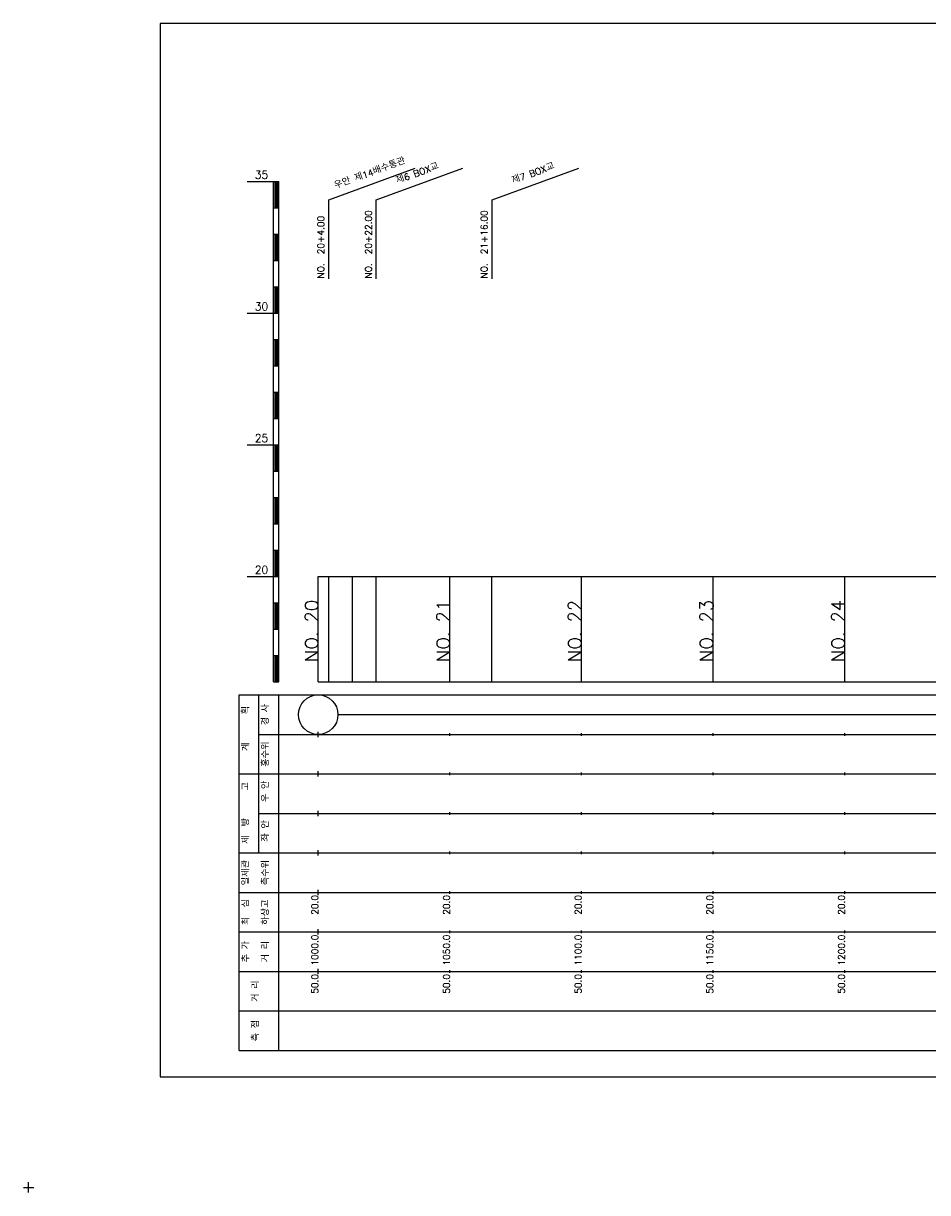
# Model space of a CAD drawing. Extents: x -2 to 685, y -2 to 1934.
# Tile 5 of 8: x -2 to 342, y 964 to 1408. Entities that reach past the tile are written whole.
import ezdxf
from ezdxf.enums import TextEntityAlignment as Align

# ---------------------------------------------------------------- set-up
doc = ezdxf.new("R2010")
doc.units = 0
doc.header["$LTSCALE"] = 5
for name, color, linetype in [('BOX', 5, 'CONTINUOUS'), ('DT1', 3, 'CONTINUOUS'), ('LT1', 4, 'CONTINUOUS'), ('ST1', 7, 'CONTINUOUS')]:
    doc.layers.add(name, color=color, linetype=linetype)
doc.styles.add('GHS', font='ROMANS.shx', dxfattribs={"bigfont": 'GHS.shx'})

msp = doc.modelspace()

# ---------------------------------------------------------------- linework, layer by layer
at = {"layer": 'BOX'}
msp.add_lwpolyline([(50, 1008), (650, 1008), (650, 1408), (50, 1408), (50, 1008)], dxfattribs=at)
at = {"layer": 'DT1'}
for p, q in [((110, 1189.08), (110, 1191.08)), ((160, 1189.58), (160, 1190.58)), ((210, 1189.58), (210, 1190.58)), ((260, 1189.58), (260, 1190.58)), ((310, 1189.58), (310, 1190.58))]:
    msp.add_line(p, q, dxfattribs=at)
at = {"layer": 'LT1', "linetype": 'CONTINUOUS'}
for p, q in [((114, 1341), (146.89, 1352.97)), ((132.07, 1341), (164.96, 1352.97)), ((176.07, 1341), (208.96, 1352.97)), ((114, 1311), (114, 1341)), ((132.07, 1311), (132.07, 1341)), ((176.07, 1311), (176.07, 1341))]:
    msp.add_line(p, q, dxfattribs=at)
at = {"layer": 'LT1'}
for p, q in [((83, 1348), (93, 1348)), ((93, 1158), (93, 1348)), ((93, 1348), (95, 1348)), ((93.5, 1347.8), (93.5, 1338.2)), ((94, 1347.8), (94, 1338.2)), ((94.5, 1347.8), (94.5, 1338.2)), ((95, 1158), (95, 1348)), ((93, 1338), (95, 1338)), ((93, 1328), (95, 1328)), ((93.5, 1327.8), (93.5, 1318.2)), ((94, 1327.8), (94, 1318.2)), ((94.5, 1327.8), (94.5, 1318.2)), ((93, 1318), (95, 1318)), ((93, 1308), (95, 1308)), ((93.5, 1307.8), (93.5, 1298.2)), ((94, 1307.8), (94, 1298.2)), ((94.5, 1307.8), (94.5, 1298.2)), ((83, 1298), (93, 1298)), ((93, 1298), (95, 1298)), ((93, 1288), (95, 1288)), ((93.5, 1287.8), (93.5, 1278.2)), ((94, 1287.8), (94, 1278.2)), ((94.5, 1287.8), (94.5, 1278.2)), ((93, 1278), (95, 1278)), ((93, 1268), (95, 1268)), ((93.5, 1267.8), (93.5, 1258.2)), ((94, 1267.8), (94, 1258.2)), ((94.5, 1267.8), (94.5, 1258.2)), ((93, 1258), (95, 1258)), ((83, 1248), (93, 1248)), ((93, 1248), (95, 1248)), ((93.5, 1247.8), (93.5, 1238.2)), ((94, 1247.8), (94, 1238.2)), ((94.5, 1247.8), (94.5, 1238.2)), ((93, 1238), (95, 1238)), ((93, 1228), (95, 1228)), ((93.5, 1227.8), (93.5, 1218.2)), ((94, 1227.8), (94, 1218.2)), ((94.5, 1227.8), (94.5, 1218.2)), ((93, 1218), (95, 1218)), ((93, 1208), (95, 1208)), ((93.5, 1207.8), (93.5, 1198.2)), ((94, 1207.8), (94, 1198.2)), ((94.5, 1207.8), (94.5, 1198.2)), ((83, 1198), (93, 1198)), ((93, 1198), (95, 1198)), ((110, 1158), (110, 1198)), ((114, 1158), (114, 1198)), ((123, 1158), (123, 1198)), ((132, 1158), (132, 1198)), ((160, 1158), (160, 1198)), ((176, 1158), (176, 1198)), ((210, 1158), (210, 1198)), ((260, 1158), (260, 1198)), ((310, 1158), (310, 1198)), ((93, 1188), (95, 1188)), ((93.5, 1187.8), (93.5, 1178.2)), ((94, 1187.8), (94, 1178.2)), ((94.5, 1187.8), (94.5, 1178.2)), ((93, 1178), (95, 1178)), ((93, 1168), (95, 1168)), ((93.5, 1167.8), (93.5, 1158.2)), ((94, 1167.8), (94, 1158.2)), ((94.5, 1167.8), (94.5, 1158.2)), ((93, 1158), (95, 1158)), ((110, 1158), (610, 1158)), ((110, 1137), (110, 1139)), ((160, 1137.5), (160, 1138.5)), ((210, 1137.5), (210, 1138.5)), ((260, 1137.5), (260, 1138.5)), ((310, 1137.5), (310, 1138.5)), ((110, 1122), (110, 1124)), ((160, 1122.5), (160, 1123.5)), ((210, 1122.5), (210, 1123.5)), ((260, 1122.5), (260, 1123.5)), ((310, 1122.5), (310, 1123.5)), ((110, 1107), (110, 1109)), ((160, 1107.5), (160, 1108.5)), ((210, 1107.5), (210, 1108.5)), ((260, 1107.5), (260, 1108.5)), ((310, 1107.5), (310, 1108.5)), ((110, 1092), (110, 1094)), ((160, 1092.5), (160, 1093.5)), ((210, 1092.5), (210, 1093.5)), ((260, 1092.5), (260, 1093.5)), ((310, 1092.5), (310, 1093.5)), ((110, 1077), (110, 1079)), ((160, 1077.5), (160, 1078.5)), ((210, 1077.5), (210, 1078.5)), ((260, 1077.5), (260, 1078.5)), ((310, 1077.5), (310, 1078.5)), ((110, 1062), (110, 1064)), ((160, 1062.5), (160, 1063.5)), ((210, 1062.5), (210, 1063.5)), ((260, 1062.5), (260, 1063.5)), ((310, 1062.5), (310, 1063.5)), ((110, 1047), (110, 1049)), ((160, 1047.5), (160, 1048.5)), ((210, 1047.5), (210, 1048.5)), ((260, 1047.5), (260, 1048.5)), ((310, 1047.5), (310, 1048.5))]:
    msp.add_line(p, q, dxfattribs=at)
msp.add_lwpolyline([(110, 1198), (160, 1198), (210, 1198), (260, 1198), (310, 1198), (360, 1198), (410, 1198), (460, 1198), (510, 1198), (560, 1198), (610, 1198)], dxfattribs=at)
at = {"layer": 'ST1'}
for p, q in [((80, 1018), (80, 1153)), ((80, 1153), (623, 1153)), ((87.5, 1123), (87.5, 1153)), ((95, 1018), (95, 1153)), ((87.5, 1138), (623, 1138)), ((80, 1123), (623, 1123)), ((87.5, 1093), (87.5, 1123)), ((87.5, 1108), (623, 1108)), ((80, 1093), (623, 1093)), ((80, 1078), (623, 1078)), ((80, 1063), (623, 1063)), ((80, 1048), (623, 1048)), ((80, 1033), (623, 1033)), ((80, 1018), (623, 1018)), ((0, 964), (0, 968)), ((-2, 966), (2, 966))]:
    msp.add_line(p, q, dxfattribs=at)
at = {"layer": 'ST1', "linetype": 'CONTINUOUS'}
msp.add_line((117.5, 1145.5), (602.5, 1145.5), dxfattribs=at)
msp.add_circle((110, 1145.5), 7.5, dxfattribs=at)

# ---------------------------------------------------------------- texts
at = {"layer": 'DT1', "linetype": 'CONTINUOUS', "style": 'GHS'}
for s, rotation, p in [('우안 제14배수통관', 20, (130, 1349.99)), ('제6 BOX교', 20, (148.07, 1349.99)), ('제7 BOX교', 20, (192.07, 1349.99)), ('  획', 90, (83.75, 1145.5)), ('경 사', 90, (91.25, 1145.5)), ('   계', 90, (83.75, 1130.5)), ('홍수위', 90, (91.25, 1130.5)), (' 우 안', 90, (91.25, 1115.5)), ('   고', 90, (83.75, 1115.5)), (' 제  방', 90, (83.75, 1100.5)), (' 좌 안', 90, (91.25, 1100.5)), ('일제관', 90, (83.75, 1085.5)), ('측수위', 90, (91.25, 1085.5)), ('하상고', 90, (91.25, 1070.5)), ('최  심', 90, (83.75, 1070.5)), ('추 가', 90, (83.75, 1055.5)), ('거 리', 90, (91.25, 1055.5)), ('거 리', 90, (87.5, 1040.5)), ('측 점', 90, (87.5, 1025.5))]:
    msp.add_text(s, height=2.5, rotation=rotation, dxfattribs=at).set_placement(p, align=Align.CENTER)
at = {"layer": 'DT1', "style": 'GHS'}
for s, p in [('35', (91, 1349)), ('30', (91, 1299)), ('25', (91, 1249)), ('20', (91, 1199))]:
    msp.add_text(s, height=3, dxfattribs=at).set_placement(p, align=Align.RIGHT)
at = {"layer": 'DT1', "linetype": 'CONTINUOUS', "style": 'GHS'}
for s, p in [('NO.  20+22.00', (130.32, 1311.12)), ('NO.  21+16.00', (174.32, 1311.12)), ('NO.  20+4.00', (112.25, 1311.12))]:
    msp.add_text(s, height=2.5, rotation=90, dxfattribs=at).set_placement(p)
at = {"layer": 'DT1', "style": 'GHS'}
for s, height, p in [('NO. 20', 5, (110, 1189.08)), ('NO. 21', 5, (160, 1189.08)), ('NO. 22', 5, (210, 1189.08)), ('NO. 23', 5, (260, 1189.08)), ('NO. 24', 5, (310, 1189.08)), (' 20.0', 2.5, (110, 1077)), (' 20.0', 2.5, (160, 1077)), (' 20.0', 2.5, (210, 1077)), (' 20.0', 2.5, (260, 1077)), (' 20.0', 2.5, (310, 1077)), ('  1000.0', 2.5, (110, 1062)), ('  1050.0', 2.5, (160, 1062)), ('  1100.0', 2.5, (210, 1062)), ('  1150.0', 2.5, (260, 1062)), ('  1200.0', 2.5, (310, 1062)), ('  50.0', 2.5, (110, 1047)), ('  50.0', 2.5, (160, 1047)), ('  50.0', 2.5, (210, 1047)), ('  50.0', 2.5, (260, 1047)), ('  50.0', 2.5, (310, 1047))]:
    msp.add_text(s, height=height, rotation=90, dxfattribs=at).set_placement(p, align=Align.RIGHT)

doc.saveas('drawing.dxf')
